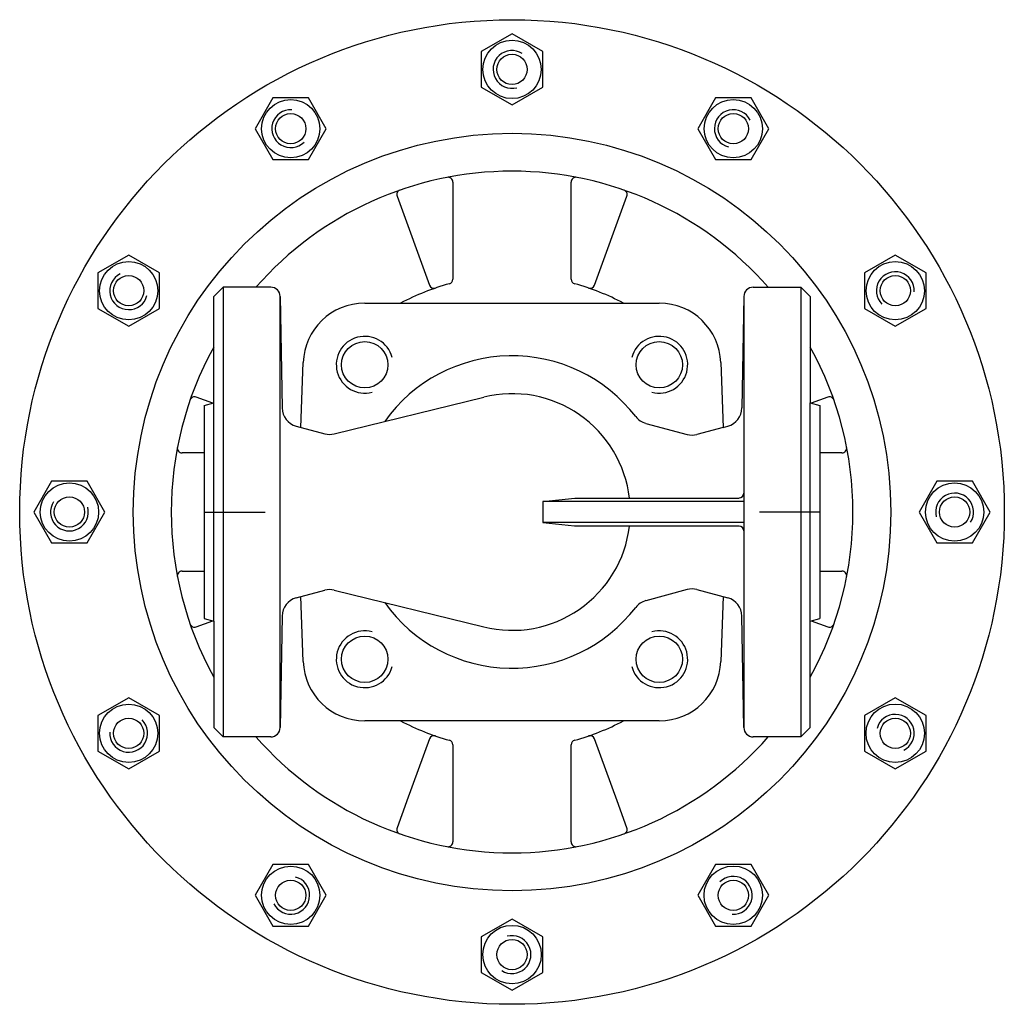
# Model space of a CAD drawing. Extents: x -3 to 205, y 63 to 271.
import ezdxf

# ---------------------------------------------------------------- set-up
doc = ezdxf.new("R2010")
doc.units = 0
doc.layers.get('0').update_dxf_attribs({"linetype": 'CONTINUOUS'})

# ---------------------------------------------------------------- blocks, each defined once
blk = doc.blocks.new('DMA160', base_point=(-2.91, 62.89))
at = {"color": 7}
for p, q in [((101.09, 267.9), (94.59, 264.15)), ((107.59, 264.15), (101.09, 267.9)), ((94.59, 264.15), (94.59, 256.64)), ((107.59, 256.64), (107.59, 264.15)), ((94.59, 256.64), (101.09, 252.89)), ((101.09, 252.89), (107.59, 256.64)), ((50.58, 254.37), (46.83, 247.87)), ((58.09, 254.37), (50.58, 254.37)), ((61.84, 247.87), (58.09, 254.37)), ((144.08, 254.37), (140.33, 247.87)), ((151.59, 254.37), (144.08, 254.37)), ((155.34, 247.87), (151.59, 254.37)), ((46.83, 247.87), (50.58, 241.37)), ((58.09, 241.37), (61.84, 247.87)), ((140.33, 247.87), (144.08, 241.37)), ((151.59, 241.37), (155.34, 247.87)), ((50.58, 241.37), (58.09, 241.37)), ((144.08, 241.37), (151.59, 241.37)), ((20.11, 221.15), (13.61, 217.4)), ((26.61, 217.4), (20.11, 221.15)), ((182.06, 221.15), (175.56, 217.4)), ((188.56, 217.4), (182.06, 221.15)), ((13.61, 217.4), (13.61, 209.89)), ((26.61, 209.89), (26.61, 217.4)), ((175.56, 217.4), (175.56, 209.89)), ((188.56, 209.89), (188.56, 217.4)), ((13.61, 209.89), (20.11, 206.14)), ((20.11, 206.14), (26.61, 209.89)), ((175.56, 209.89), (182.06, 206.14)), ((182.06, 206.14), (188.56, 209.89)), ((3.83, 173.39), (0.08, 166.89)), ((11.34, 173.39), (3.83, 173.39)), ((15.09, 166.89), (11.34, 173.39)), ((190.83, 173.39), (187.08, 166.89)), ((198.34, 173.39), (190.83, 173.39)), ((202.09, 166.89), (198.34, 173.39)), ((0.08, 166.89), (3.83, 160.39)), ((11.34, 160.39), (15.09, 166.89)), ((187.08, 166.89), (190.83, 160.39)), ((198.34, 160.39), (202.09, 166.89)), ((3.83, 160.39), (11.34, 160.39)), ((190.83, 160.39), (198.34, 160.39)), ((20.11, 127.65), (13.61, 123.9)), ((26.61, 123.9), (20.11, 127.65)), ((182.06, 127.65), (175.56, 123.9)), ((188.56, 123.9), (182.06, 127.65)), ((13.61, 123.9), (13.61, 116.39)), ((26.61, 116.39), (26.61, 123.9)), ((175.56, 123.9), (175.56, 116.39)), ((188.56, 116.39), (188.56, 123.9)), ((13.61, 116.39), (20.11, 112.64)), ((20.11, 112.64), (26.61, 116.39)), ((175.56, 116.39), (182.06, 112.64)), ((182.06, 112.64), (188.56, 116.39)), ((50.58, 92.42), (46.83, 85.92)), ((58.09, 92.42), (50.58, 92.42)), ((61.84, 85.92), (58.09, 92.42)), ((144.08, 92.42), (140.33, 85.92)), ((151.59, 92.42), (144.08, 92.42)), ((155.34, 85.92), (151.59, 92.42)), ((46.83, 85.92), (50.58, 79.42)), ((58.09, 79.42), (61.84, 85.92)), ((140.33, 85.92), (144.08, 79.42)), ((151.59, 79.42), (155.34, 85.92)), ((50.58, 79.42), (58.09, 79.42)), ((101.09, 80.9), (94.59, 77.15)), ((107.59, 77.15), (101.09, 80.9)), ((144.08, 79.42), (151.59, 79.42)), ((94.59, 77.15), (94.59, 69.64)), ((107.59, 69.64), (107.59, 77.15)), ((94.59, 69.64), (101.09, 65.89)), ((101.09, 65.89), (107.59, 69.64))]:
    blk.add_line(p, q, dxfattribs=at)
for centre, radius in [((101.09, 166.89), 104), ((101.09, 260.39), 6.17), ((101.09, 260.39), 3.2), ((54.34, 247.87), 6.17), ((147.84, 247.87), 6.17), ((54.34, 247.87), 3.2), ((147.84, 247.87), 3.2), ((101.09, 166.89), 80), ((20.11, 213.64), 6.17), ((182.06, 213.64), 6.17), ((20.11, 213.64), 3.2), ((182.06, 213.64), 3.2), ((7.59, 166.89), 6.17), ((194.59, 166.89), 6.17), ((7.59, 166.89), 3.2), ((194.59, 166.89), 3.2), ((20.11, 120.14), 6.17), ((182.06, 120.14), 6.18), ((20.11, 120.14), 3.2), ((182.06, 120.14), 3.2), ((54.34, 85.92), 6.17), ((147.84, 85.92), 6.18), ((54.34, 85.92), 3.2), ((147.84, 85.92), 3.2), ((101.09, 73.39), 6.18), ((101.09, 73.39), 3.2)]:
    blk.add_circle(centre, radius, dxfattribs=at)
for centre, start, end in [((101.09, 260.39), 57, 285), ((54.34, 247.87), 87, 315), ((147.84, 247.87), 27, 255), ((20.11, 213.64), 117, 345), ((182.06, 213.64), 357, 225), ((194.59, 166.89), 327, 195), ((7.59, 166.89), 147, 15), ((20.11, 120.14), 177, 45), ((182.06, 120.14), 297, 165), ((54.34, 85.92), 207, 75), ((147.84, 85.92), 267, 135), ((101.09, 73.39), 237, 105)]:
    blk.add_arc(centre, 4, start, end, dxfattribs=at)

msp = doc.modelspace()

# ---------------------------------------------------------------- linework, layer by layer
at = {"color": 7}
for p, q in [((88.59, 236.6), (88.59, 216.07)), ((113.59, 216.07), (113.59, 236.6)), ((76.81, 233.6), (83.65, 214.81)), ((118.53, 214.81), (125.37, 233.6)), ((40.09, 214.39), (38.09, 212.39)), ((50.12, 214.39), (40.09, 214.39)), ((40.09, 214.39), (40.09, 119.39)), ((152.05, 214.39), (162.09, 214.39)), ((164.09, 212.39), (162.09, 214.39)), ((162.09, 214.39), (162.09, 119.39)), ((38.09, 189.93), (38.09, 212.39)), ((52.12, 212.43), (52.53, 188.89)), ((52.12, 121.36), (52.12, 212.43)), ((150.05, 212.43), (149.64, 188.89)), ((150.05, 212.43), (150.05, 121.36)), ((164.09, 212.39), (164.09, 189.93)), ((69.97, 211), (132.2, 211)), ((56.5, 184.76), (56.98, 198.46)), ((145.19, 198.46), (145.67, 184.76)), ((37.92, 189.88), (34.37, 191.17)), ((36.09, 189.39), (38.09, 189.93)), ((38.09, 143.86), (38.09, 189.93)), ((63.51, 183.39), (95.11, 191.17)), ((164.09, 189.93), (166.09, 189.39)), ((164.09, 143.86), (164.09, 189.93)), ((167.8, 191.17), (164.25, 189.88)), ((129.35, 185.62), (138.09, 183.28)), ((55.5, 185.03), (61.52, 183.41)), ((145.67, 184.76), (140.16, 183.28)), ((145.67, 184.76), (146.68, 185.03)), ((36.09, 179.39), (31.38, 179.39)), ((170.79, 179.39), (166.09, 179.39)), ((107.58, 169.09), (114.38, 169.81)), ((150.05, 169.09), (107.58, 169.09)), ((107.58, 169.09), (107.58, 164.69)), ((114.38, 169.81), (149.05, 169.81)), ((150.05, 164.69), (107.58, 164.69)), ((107.58, 164.69), (114.3, 163.99)), ((149.05, 163.89), (114.3, 163.89)), ((31.38, 154.39), (36.09, 154.39)), ((166.09, 154.39), (170.79, 154.39)), ((55.5, 148.76), (61.52, 150.37)), ((63.51, 150.39), (95.11, 142.62)), ((138.09, 150.5), (129.35, 148.16)), ((140.16, 150.5), (146.68, 148.76)), ((56.98, 135.33), (56.5, 149.03)), ((145.67, 149.03), (145.19, 135.33)), ((34.37, 142.61), (37.92, 143.9)), ((36.09, 144.39), (38.09, 143.86)), ((38.09, 143.86), (38.09, 121.39)), ((52.53, 144.89), (52.12, 121.36)), ((150.05, 121.36), (149.64, 144.89)), ((164.09, 143.86), (166.09, 144.39)), ((164.09, 121.39), (164.09, 143.86)), ((164.25, 143.9), (167.8, 142.61)), ((132.2, 122.78), (69.97, 122.78)), ((40.09, 119.39), (38.09, 121.39)), ((164.09, 121.39), (162.09, 119.39)), ((50.12, 119.39), (40.09, 119.39)), ((83.65, 118.98), (78.87, 105.85)), ((123.29, 105.88), (118.53, 118.98)), ((162.09, 119.39), (152.05, 119.39)), ((88.59, 117.71), (88.59, 97.19)), ((113.59, 97.19), (113.59, 117.71)), ((78.8, 105.66), (76.81, 100.18)), ((78.87, 105.85), (78.8, 105.66)), ((125.37, 100.18), (123.29, 105.88))]:
    msp.add_line(p, q, dxfattribs=at)
at = {"color": 1}
for p, q in [((36.09, 189.39), (36.09, 144.39)), ((166.09, 189.39), (166.09, 144.39)), ((36.09, 166.89), (48.91, 166.89)), ((166.09, 166.89), (153.35, 166.89))]:
    msp.add_line(p, q, dxfattribs=at)
at = {"color": 7}
for centre in [(69.97, 198), (132.2, 198), (69.97, 135.78), (132.2, 135.78)]:
    msp.add_circle(centre, 4.9, dxfattribs=at)
for centre, radius, start, end in [((101.09, 166.89), 72, 41.2787, 138.7213), ((87.59, 236.6), 1, 0, 101.1196), ((114.59, 236.6), 1, 78.8804, 180), ((77.74, 233.95), 1, 109.193, 200), ((124.43, 233.95), 1, 340, 70.807), ((50.12, 212.39), 2, 1, 90), ((101.09, 166.89), 50, 105.3495, 118.0845), ((84.59, 215.15), 1, 200, 288.8765), ((87.59, 216.07), 1, 285.3495, 0), ((114.59, 216.07), 1, 180, 254.6505), ((101.09, 166.89), 50, 61.9155, 74.6505), ((117.59, 215.15), 1, 251.1235, 340), ((152.05, 212.39), 2, 90, 179), ((69.97, 198), 13, 90, 178), ((132.2, 198), 13, 2, 90), ((69.97, 198), 6, 15, 285), ((132.2, 198), 6, 255, 165), ((101.09, 166.89), 72, 151.045, 208.955), ((101.09, 166.89), 33, 37.6398, 144.572), ((101.09, 166.89), 72, 331.045, 28.955), ((101.09, 166.89), 25, 6.6952, 103.8229), ((34.03, 190.23), 1, 70, 160.807), ((168.14, 190.23), 1, 19.193, 110), ((56.53, 188.89), 4, 180, 255), ((145.64, 188.89), 4, 285, 0), ((130.39, 189.49), 4, 217.6398, 255), ((62.56, 187.28), 4, 255, 283.8229), ((139.12, 187.15), 4, 255, 285), ((31.38, 180.39), 1, 168.8804, 270), ((170.79, 180.39), 1, 270, 11.1196), ((149.05, 170.89), 1, 270, 0), ((101.09, 166.89), 25, 256.1771, 353.1079), ((149.05, 162.89), 1, 0, 90), ((31.38, 153.39), 1, 90, 191.1196), ((170.79, 153.39), 1, 348.8804, 90), ((62.56, 146.51), 4, 76.1771, 105), ((139.12, 146.64), 4, 75, 105), ((56.53, 144.89), 4, 105, 180), ((101.09, 166.89), 33, 215.428, 322.3602), ((130.39, 144.3), 4, 105, 142.3602), ((145.64, 144.89), 4, 0, 75), ((34.03, 143.55), 1, 199.193, 290), ((69.97, 135.78), 6, 75, 345), ((132.2, 135.78), 6, 195, 105), ((168.14, 143.55), 1, 250, 340.807), ((69.97, 135.78), 13, 182, 270), ((132.2, 135.78), 13, 270, 358), ((101.09, 166.89), 50, 241.9155, 254.6505), ((101.09, 166.89), 50, 285.3495, 298.0845), ((50.12, 121.39), 2, 270, 359), ((152.05, 121.39), 2, 181, 270), ((101.09, 166.89), 72, 221.2787, 318.7213), ((84.59, 118.64), 1, 71.1235, 160), ((87.59, 117.71), 1, 0, 74.6505), ((114.59, 117.71), 1, 105.3495, 180), ((117.59, 118.64), 1, 20, 108.8765), ((77.74, 99.84), 1, 160, 250.807), ((124.43, 99.84), 1, 289.193, 20), ((87.59, 97.19), 1, 258.8804, 0), ((114.59, 97.19), 1, 180, 281.1196)]:
    msp.add_arc(centre, radius, start, end, dxfattribs=at)

# ---------------------------------------------------------------- block references
msp.add_blockref('DMA160', (-2.91, 62.89))

doc.saveas('drawing.dxf')
